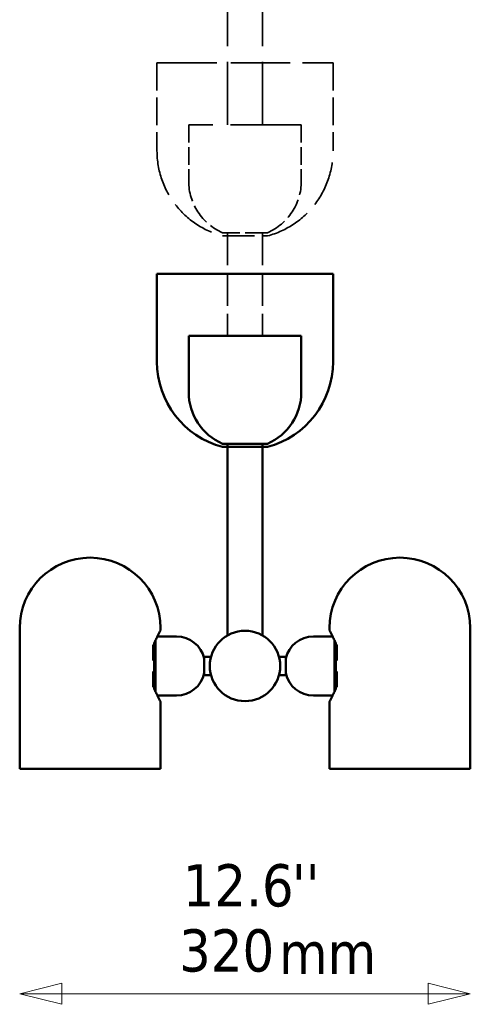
# Model space of a CAD drawing. Header units: millimetres. Extents: x 622 to 2742, y 42 to 2031.
# Tile 83 of 85: x 1440 to 1760, y 414 to 1114. Entities that reach past the tile are written whole.
import ezdxf

# ---------------------------------------------------------------- set-up
doc = ezdxf.new("R2010")
doc.units = ezdxf.units.MM
doc.header["$LTSCALE"] = 10
doc.linetypes.add('DASHED', pattern=[0.2068, 0.1655, -0.0413])
for name, color, linetype, lineweight in [('Symbol (ISO)', 7, 'Continuous', 25), ('Widoczne (ISO)', 7, 'Continuous', 50), ('Wymiar (ISO)', 7, 'Continuous', 25)]:
    doc.layers.add(name, color=color, linetype=linetype, lineweight=lineweight)
doc.styles.add('Tekst notatki (ISO)', font='tahoma.ttf')

msp = doc.modelspace()

# ---------------------------------------------------------------- linework, layer by layer
at = {"layer": 'Widoczne (ISO)', "linetype": 'DASHED', "lineweight": 35, "ltscale": 26.999443}
for p, q in [((1587.48, 1038.97), (1587.48, 1262.31)), ((1612.48, 1038.97), (1612.48, 1262.31))]:
    msp.add_line(p, q, dxfattribs=at)
at = {"layer": 'Widoczne (ISO)', "linetype": 'DASHED', "lineweight": 35, "ltscale": 25.388874}
msp.add_line((1537.48, 1082.97), (1662.48, 1082.97), dxfattribs=at)
at = {"layer": 'Widoczne (ISO)', "linetype": 'DASHED', "lineweight": 35, "ltscale": 11.898498}
for p, q in [((1537.48, 1082.97), (1537.48, 1020.47)), ((1662.48, 1082.97), (1662.48, 1020.47))]:
    msp.add_line(p, q, dxfattribs=at)
at = {"layer": 'Widoczne (ISO)', "linetype": 'DASHED', "lineweight": 35, "ltscale": 24.519987}
msp.add_line((1539.48, 1082.97), (1660.48, 1082.97), dxfattribs=at)
at = {"layer": 'Widoczne (ISO)', "linetype": 'DASHED', "lineweight": 35, "ltscale": 30.382908}
msp.add_line((1639.98, 1038.97), (1559.98, 1038.97), dxfattribs=at)
at = {"layer": 'Widoczne (ISO)', "linetype": 'DASHED', "lineweight": 35, "ltscale": 7.615002}
for p, q in [((1559.98, 1038.97), (1559.98, 998.97)), ((1639.98, 1038.97), (1639.98, 998.97))]:
    msp.add_line(p, q, dxfattribs=at)
at = {"layer": 'Widoczne (ISO)', "linetype": 'DASHED', "lineweight": 35, "ltscale": 9.56932}
msp.add_line((1615.98, 962.31), (1583.98, 962.31), dxfattribs=at)
at = {"layer": 'Widoczne (ISO)', "linetype": 'DASHED', "lineweight": 35, "ltscale": 13.676178}
msp.add_line((1583.98, 960.06), (1615.98, 960.06), dxfattribs=at)
at = {"layer": 'Widoczne (ISO)', "linetype": 'DASHED', "lineweight": 35, "ltscale": 13.962074}
for p, q in [((1587.48, 962.31), (1587.48, 888.97)), ((1612.48, 962.31), (1612.48, 888.97))]:
    msp.add_line(p, q, dxfattribs=at)
at = {"layer": 'Widoczne (ISO)'}
for p, q in [((1537.48, 932.97), (1662.48, 932.97)), ((1537.48, 932.97), (1537.48, 870.47)), ((1539.48, 932.97), (1660.48, 932.97)), ((1662.48, 932.97), (1662.48, 870.47)), ((1639.98, 888.97), (1559.98, 888.97)), ((1559.98, 888.97), (1559.98, 848.97)), ((1639.98, 888.97), (1639.98, 848.97)), ((1615.98, 812.31), (1583.98, 812.31)), ((1587.48, 680.97), (1587.48, 812.31)), ((1612.48, 680.97), (1612.48, 812.31)), ((1583.98, 810.06), (1615.98, 810.06)), ((1439.98, 581.32), (1439.98, 681.32)), ((1539.98, 680.32), (1539.98, 681.32)), ((1587.48, 680.97), (1587.48, 675.97)), ((1612.48, 680.97), (1612.48, 675.97)), ((1659.97, 680.32), (1659.97, 681.32)), ((1759.97, 581.32), (1759.97, 681.32)), ((1536.43, 672.52), (1536.43, 636.12)), ((1551.43, 675.32), (1537.74, 675.32)), ((1648.52, 675.32), (1662.21, 675.32)), ((1663.52, 636.12), (1663.52, 672.52)), ((1534.83, 658.31), (1534.83, 668.74)), ((1535.48, 670.28), (1535.48, 638.36)), ((1664.47, 638.36), (1664.47, 670.28)), ((1665.12, 668.74), (1665.12, 658.31)), ((1570.98, 660.82), (1570.98, 647.82)), ((1575.84, 660.82), (1570.98, 660.82)), ((1624.12, 660.82), (1628.97, 660.82)), ((1628.97, 647.82), (1628.97, 660.82)), ((1534.83, 639.9), (1534.83, 650.33)), ((1575.84, 647.82), (1570.98, 647.82)), ((1624.12, 647.82), (1628.97, 647.82)), ((1665.12, 650.33), (1665.12, 639.9)), ((1551.43, 633.32), (1537.74, 633.32)), ((1648.52, 633.32), (1662.21, 633.32)), ((1539.98, 581.32), (1539.98, 628.32)), ((1659.97, 581.32), (1659.97, 628.32)), ((1539.98, 581.32), (1439.98, 581.32)), ((1759.97, 581.32), (1659.97, 581.32))]:
    msp.add_line(p, q, dxfattribs=at)
msp.add_circle((1599.98, 654.32), 25, dxfattribs=at)
at = {"layer": 'Widoczne (ISO)', "linetype": 'DASHED', "lineweight": 35, "ltscale": 19.824623}
for start, end in [(180, 255.16715), (284.83285, 0)]:
    msp.add_arc((1599.98, 1020.47), 62.5, start, end, dxfattribs=at)
at = {"layer": 'Widoczne (ISO)', "linetype": 'DASHED', "lineweight": 35, "ltscale": 8.827931}
for start, end in [(180, 246.42182), (293.57818, 0)]:
    msp.add_arc((1599.98, 998.97), 40, start, end, dxfattribs=at)
at = {"layer": 'Widoczne (ISO)'}
for centre, radius, start, end in [((1599.98, 870.47), 62.5, 180, 255.16715), ((1599.98, 870.47), 62.5, 284.83285, 0), ((1599.98, 848.97), 40, 180, 246.42182), ((1599.98, 848.97), 40, 293.57818, 0), ((1489.98, 681.32), 50, 0, 180), ((1709.97, 681.32), 50, 0, 180), ((1536.98, 680.32), 3, 331.049, 0), ((1662.97, 680.32), 3, 180, 208.951), ((1551.43, 655.32), 20, 12.17718, 90), ((1648.52, 655.32), 20, 90, 167.82282), ((1551.43, 653.32), 20, 270, 347.82282), ((1648.52, 653.32), 20, 192.17718, 270), ((1536.98, 628.32), 3, 0, 28.951), ((1662.97, 628.32), 3, 151.049, 180)]:
    msp.add_arc(centre, radius, start, end, dxfattribs=at)
for points, knots in [([(1534.83, 668.57), (1535.26, 669.76), (1535.71, 670.88), (1536.62, 672.98), (1537.07, 673.95), (1537.91, 675.66), (1538.29, 676.4), (1538.92, 677.61), (1539.17, 678.08), (1539.52, 678.71), (1539.61, 678.87), (1539.61, 678.87)], [14.190376, 14.190376, 14.190376, 14.190376, 14.675458, 14.675458, 15.18203, 15.18203, 15.688602, 15.688602, 16.195173, 16.195173, 16.701745, 16.701745, 16.701745, 16.701745]), ([(1660.35, 678.87), (1660.35, 678.87), (1660.44, 678.71), (1660.78, 678.08), (1661.03, 677.61), (1661.67, 676.4), (1662.05, 675.66), (1662.88, 673.95), (1663.33, 672.98), (1664.24, 670.88), (1664.69, 669.76), (1665.12, 668.57)], [16.701745, 16.701745, 16.701745, 16.701745, 17.208312, 17.208312, 17.71488, 17.71488, 18.221447, 18.221447, 18.728015, 18.728015, 19.213093, 19.213093, 19.213093, 19.213093]), ([(1534.61, 669.4), (1534.61, 669.39), (1534.62, 669.39), (1534.7, 669.26), (1534.76, 669.14), (1534.82, 668.92), (1534.83, 668.83), (1534.83, 668.74)], [-0.3410419, -0.3410419, -0.3410419, -0.3410419, -0.3402517, -0.3402517, -0.2741746, -0.2741746, -0.2269455, -0.2269455, -0.2269455, -0.2269455]), ([(1665.12, 668.74), (1665.12, 668.8), (1665.13, 668.85), (1665.17, 669.07), (1665.23, 669.23), (1665.34, 669.39), (1665.34, 669.39), (1665.34, 669.4)], [-0.1136777, -0.1136777, -0.1136777, -0.1136777, -0.0833873, -0.0833873, 0, 0, 0.0007924, 0.0007924, 0.0007924, 0.0007924]), ([(1534.83, 639.9), (1534.83, 639.85), (1534.82, 639.79), (1534.78, 639.57), (1534.72, 639.41), (1534.62, 639.25), (1534.61, 639.25), (1534.61, 639.25)], [-0.1136777, -0.1136777, -0.1136777, -0.1136777, -0.0833873, -0.0833873, 0, 0, 0.0007924, 0.0007924, 0.0007924, 0.0007924]), ([(1539.61, 629.77), (1539.61, 629.77), (1539.52, 629.93), (1539.17, 630.56), (1538.92, 631.03), (1538.29, 632.24), (1537.91, 632.98), (1537.07, 634.7), (1536.62, 635.67), (1535.71, 637.76), (1535.26, 638.88), (1534.83, 640.07)], [16.701745, 16.701745, 16.701745, 16.701745, 17.208312, 17.208312, 17.71488, 17.71488, 18.221447, 18.221447, 18.728015, 18.728015, 19.213093, 19.213093, 19.213093, 19.213093]), ([(1665.12, 640.07), (1664.69, 638.88), (1664.24, 637.76), (1663.33, 635.67), (1662.88, 634.7), (1662.05, 632.98), (1661.67, 632.24), (1661.03, 631.03), (1660.78, 630.56), (1660.44, 629.93), (1660.35, 629.77), (1660.35, 629.77)], [14.190376, 14.190376, 14.190376, 14.190376, 14.675458, 14.675458, 15.18203, 15.18203, 15.688602, 15.688602, 16.195173, 16.195173, 16.701745, 16.701745, 16.701745, 16.701745]), ([(1665.34, 639.25), (1665.34, 639.25), (1665.34, 639.25), (1665.25, 639.38), (1665.2, 639.51), (1665.14, 639.73), (1665.12, 639.82), (1665.12, 639.9)], [-0.3410419, -0.3410419, -0.3410419, -0.3410419, -0.3402517, -0.3402517, -0.2741746, -0.2741746, -0.2269455, -0.2269455, -0.2269455, -0.2269455])]:
    msp.add_open_spline(points, degree=3, knots=knots, dxfattribs=at)
at = {"layer": 'Wymiar (ISO)', "lineweight": 18}
for p, q in [((1469.98, 428.82), (1439.98, 421.32)), ((1469.98, 413.82), (1469.98, 428.82)), ((1759.97, 421.32), (1729.97, 428.82)), ((1729.97, 428.82), (1729.97, 413.82)), ((1469.98, 421.32), (1439.98, 421.32)), ((1439.98, 421.32), (1469.98, 413.82)), ((1469.98, 421.32), (1729.97, 421.32)), ((1729.97, 421.32), (1759.97, 421.32)), ((1729.97, 413.82), (1759.97, 421.32))]:
    msp.add_line(p, q, dxfattribs=at)
at = {"layer": 'Wymiar (ISO)', "lineweight": 18, "flags": 128}
for points in [[(1469.98, 428.82), (1439.98, 421.32), (1469.98, 413.82), (1469.98, 428.82)], [(1729.97, 413.82), (1759.97, 421.32), (1729.97, 428.82), (1729.97, 413.82)]]:
    msp.add_lwpolyline(points, dxfattribs=at)
at = {"layer": 'Wymiar (ISO)'}
for points in [[(1469.98, 428.82), (1439.98, 421.32), (1469.98, 413.82), (1469.98, 428.82)], [(1729.97, 413.82), (1759.97, 421.32), (1729.97, 428.82), (1729.97, 413.82)]]:
    msp.add_solid(points, dxfattribs=at)

# ---------------------------------------------------------------- texts
at = {"layer": 'Symbol (ISO)', "insert": (1624.17, 465.32), "char_height": 30, "width": 69.2869, "attachment_point": 1, "style": 'Tekst notatki (ISO)'}
msp.add_mtext('\\fTahoma|b0|i0;mm', dxfattribs=at)
at = {"layer": 'Wymiar (ISO)', "char_height": 30, "attachment_point": 7, "style": 'Tekst notatki (ISO)'}
for s, insert in [('12.6', (1555.74, 482.83)), ("''", (1633.38, 483.46)), ('320', (1553.18, 436.56))]:
    msp.add_mtext(s, dxfattribs=dict(at, insert=insert))

doc.saveas('drawing.dxf')
